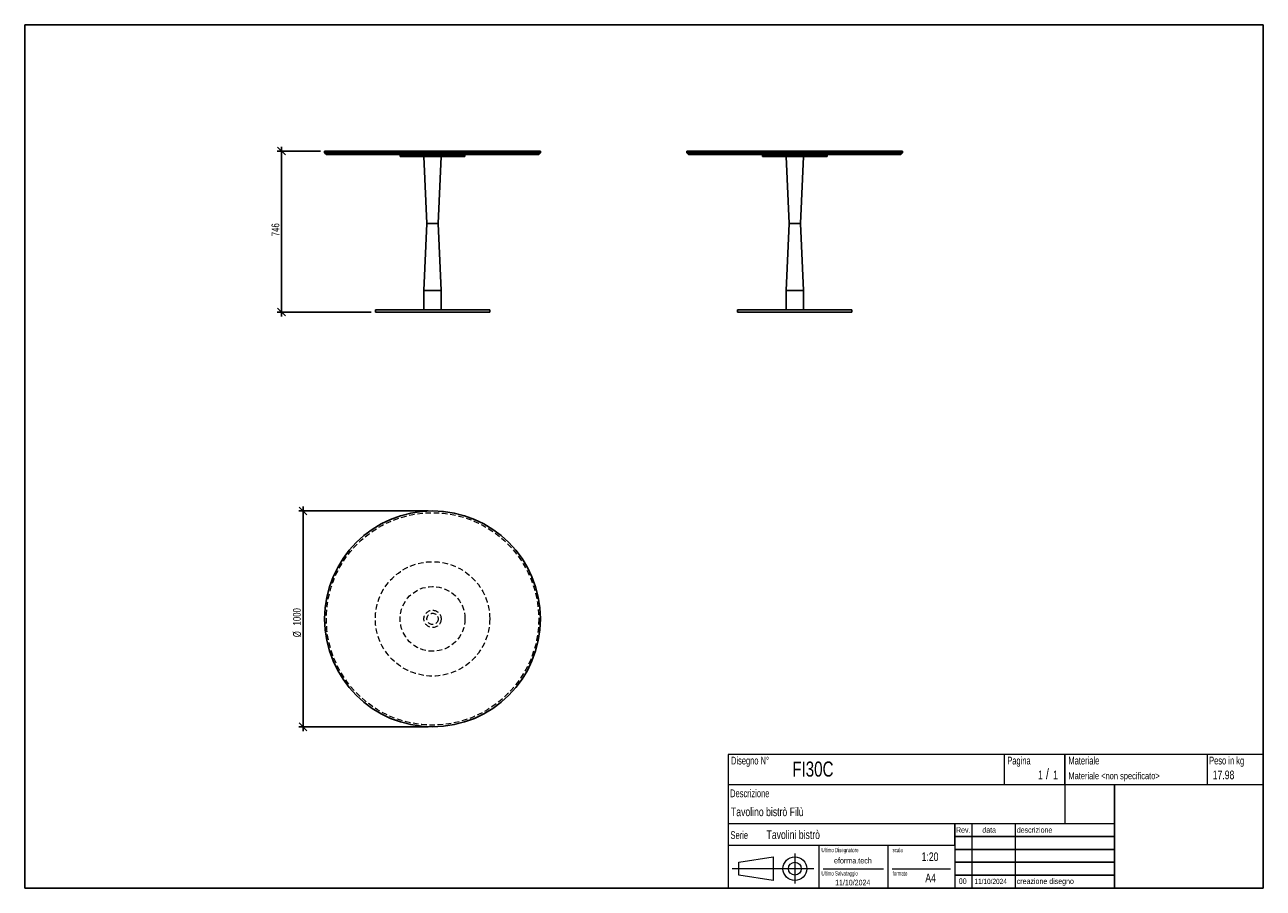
# Model space of a CAD drawing. Header units: millimetres. Extents: x 5 to 292, y 5 to 205.
import ezdxf

# ---------------------------------------------------------------- set-up
doc = ezdxf.new("R2010")
doc.units = ezdxf.units.MM
doc.linetypes.add('HIDDEN', pattern=[1.905, 1.27, -0.635])
doc.layers.add('FORMAT', color=7, linetype='Continuous')
doc.styles.add('SLDTEXTSTYLE0', font='TXT', dxfattribs={"width": 0.605})
doc.styles.add('SLDTEXTSTYLE1', font='TXT', dxfattribs={"width": 0.75})
doc.dimstyles.new('SLDDIMSTYLE0', dxfattribs={"dimtxt": 1.8, "dimasz": 1.8, "dimexe": 0, "dimexo": 0.0625, "dimgap": 0.45, "dimtad": 1, "dimlfac": 20, "dimrnd": 1e-09, "dimzin": 12, "dimdsep": 46, "dimtxsty": 'SLDTEXTSTYLE1', "dimblk1": 'OBLIQUE', "dimblk2": 'OBLIQUE', "dimsah": 1, "dimcen": 0.09, "dimadec": 0, "dimazin": 3, "dimtfac": 1, "dimtmove": 0, "dimatfit": 0, "dimldrblk": 'OBLIQUE', "dimfxl": 0, "dimfrac": 2, "dimtolj": 1, "dimtzin": 12, "dimarcsym": 0})

# ---------------------------------------------------------------- blocks, each defined once
blk = doc.blocks.new('_Oblique')
at = {"color": 0, "linetype": 'ByBlock', "lineweight": -2}
blk.add_line((-0.5, -0.5), (0.5, 0.5), dxfattribs=at)
blk = doc.blocks.new('_D')
at = {"layer": 'FORMAT', "color": 7}
for p, q in [((73.5, 175.76), (63.5, 175.76)), ((64.5, 175.76), (64.5, 176.76)), ((64.5, 175.76), (64.5, 138.46)), ((85.25, 138.46), (63.5, 138.46)), ((64.5, 138.46), (64.5, 137.46))]:
    blk.add_line(p, q, dxfattribs=at)
at = {"layer": 'FORMAT', "color": 7, "xscale": 1.8, "yscale": 1.8}
for p, rotation in [((64.5, 175.76), 270.0000000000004), ((64.5, 138.46), 90.0000000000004)]:
    blk.add_blockref('_Oblique', p, dxfattribs=dict(at, rotation=rotation))
at = {"layer": 'FORMAT', "color": 7, "insert": (62.18, 156.02), "char_height": 1.8, "attachment_point": 1, "rotation": 90, "style": 'SLDTEXTSTYLE1'}
blk.add_mtext('746', dxfattribs=at)
blk = doc.blocks.new('_D_1')
at = {"layer": 'FORMAT', "color": 7}
for p, q in [((98.5, 92.39), (68.5, 92.39)), ((69.5, 92.39), (69.5, 93.39)), ((69.5, 92.39), (69.5, 42.39)), ((98.5, 42.39), (68.5, 42.39)), ((69.5, 42.39), (69.5, 41.39))]:
    blk.add_line(p, q, dxfattribs=at)
at = {"layer": 'FORMAT', "color": 7, "xscale": 1.8, "yscale": 1.8}
for p, rotation in [((69.5, 92.39, 25), 270.0000000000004), ((69.5, 42.39, 25), 90.0000000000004)]:
    blk.add_blockref('_Oblique', p, dxfattribs=dict(at, rotation=rotation))
at = {"layer": 'FORMAT', "color": 7, "char_height": 1.8, "attachment_point": 1, "rotation": 90, "style": 'SLDTEXTSTYLE1'}
for s, insert in [('1000', (67.15, 65.86)), ('%%c', (67.18, 63.14))]:
    blk.add_mtext(s, dxfattribs=dict(at, insert=insert))

msp = doc.modelspace()

# ---------------------------------------------------------------- linework, layer by layer
at = {"color": 7, "linetype": 'Continuous', "lineweight": 25}
for p, q in [((74.49748, 175.7574), (74.49748, 175.3574)), ((74.49748, 175.7574), (124.49748, 175.7574)), ((74.49748, 175.3574), (74.89748, 174.9574)), ((74.49748, 175.3574), (124.49748, 175.3574)), ((124.09748, 174.9574), (124.49748, 175.3574)), ((124.49748, 175.3574), (124.49748, 175.7574)), ((158.43815, 175.7574), (158.43815, 175.3574)), ((158.43815, 175.7574), (183.43815, 175.7574)), ((158.43815, 175.3574), (158.83815, 174.9574)), ((158.43815, 175.3574), (183.43815, 175.3574)), ((183.43815, 175.7574), (208.43815, 175.7574)), ((183.43815, 175.3574), (208.43815, 175.3574)), ((208.03815, 174.9574), (208.43815, 175.3574)), ((208.43815, 175.3574), (208.43815, 175.7574)), ((124.09748, 174.9574), (74.89748, 174.9574)), ((91.99748, 174.9574), (91.99748, 174.7074)), ((91.99748, 174.7074), (91.99748, 174.4574)), ((106.99748, 174.7074), (91.99748, 174.7074)), ((106.99748, 174.4574), (91.99748, 174.4574)), ((97.49748, 174.4574), (98.19748, 158.9574)), ((100.79748, 158.9574), (101.49748, 174.4574)), ((106.99748, 174.7074), (106.99748, 174.9574)), ((106.99748, 174.4574), (106.99748, 174.7074)), ((183.43815, 174.9574), (158.83815, 174.9574)), ((175.93815, 174.9574), (175.93815, 174.7074)), ((175.93815, 174.7074), (175.93815, 174.4574)), ((190.93815, 174.7074), (175.93815, 174.7074)), ((175.93815, 174.7074), (183.43815, 174.7074)), ((190.93815, 174.4574), (175.93815, 174.4574)), ((181.43815, 174.4574), (182.13815, 158.9574)), ((208.03815, 174.9574), (183.43815, 174.9574)), ((183.43815, 174.7074), (190.93815, 174.7074)), ((184.73815, 158.9574), (185.43815, 174.4574)), ((190.93815, 174.7074), (190.93815, 174.9574)), ((190.93815, 174.4574), (190.93815, 174.7074)), ((98.19748, 158.9574), (97.49748, 143.4574)), ((100.79748, 158.9574), (98.19748, 158.9574)), ((101.49748, 143.4574), (100.79748, 158.9574)), ((182.13815, 158.9574), (181.43815, 143.4574)), ((184.73815, 158.9574), (182.13815, 158.9574)), ((185.43815, 143.4574), (184.73815, 158.9574)), ((97.49748, 143.4574), (97.49748, 138.9574)), ((101.49748, 143.4574), (97.49748, 143.4574)), ((101.49748, 138.9574), (101.49748, 143.4574)), ((181.43815, 143.4574), (181.43815, 138.9574)), ((185.43815, 143.4574), (181.43815, 143.4574)), ((185.43815, 138.9574), (185.43815, 143.4574)), ((86.24748, 138.9574), (86.24748, 138.4574)), ((112.74748, 138.9574), (86.24748, 138.9574)), ((112.74748, 138.4574), (86.24748, 138.4574)), ((112.74748, 138.4574), (112.74748, 138.9574)), ((170.18815, 138.9574), (170.18815, 138.4574)), ((196.68815, 138.9574), (170.18815, 138.9574)), ((196.68815, 138.4574), (170.18815, 138.4574)), ((196.68815, 138.4574), (196.68815, 138.9574))]:
    msp.add_line(p, q, dxfattribs=at)
msp.add_circle((99.49748, 67.38537), 25, dxfattribs=at)
at = {"color": 7, "linetype": 'HIDDEN', "lineweight": 18}
for radius in [24.6, 13.25, 7.5, 2, 1.3]:
    msp.add_circle((99.49748, 67.38537), radius, dxfattribs=at)
at = {"layer": 'FORMAT', "color": 251, "true_color": 0x484848}
for p, q in [((5, 205), (292, 205)), ((5, 205), (5, 5)), ((292, 205), (292, 5)), ((5, 5), (292, 5))]:
    msp.add_line(p, q, dxfattribs=at)
at = {"layer": 'FORMAT', "color": 251, "lineweight": 18, "true_color": 0x484848}
for p, q in [((292, 36), (168, 36)), ((168, 36), (168, 5)), ((232, 36), (232, 29)), ((279, 36), (279, 29)), ((168, 29), (292, 29)), ((168, 20), (246, 20)), ((224.5, 20), (224.5, 5)), ((234.5, 20), (234.5, 5)), ((246, 20), (257.5, 20)), ((168, 15), (220.5, 15)), ((189, 15), (189, 5)), ((205, 15), (205, 5)), ((220.5, 15), (220.5, 5)), ((170.45232, 11.02842), (178.45232, 12.27842)), ((178.45232, 12.27842), (178.45232, 6.77842)), ((183.46023, 13.04077), (183.46023, 6.06051)), ((187.88291, 9.52842), (168.89345, 9.52842)), ((170.45232, 8.02842), (170.45232, 11.02842)), ((190, 9.5), (204, 9.5)), ((206, 9.5), (219.5, 9.5)), ((178.45232, 6.77842), (170.45232, 8.02842))]:
    msp.add_line(p, q, dxfattribs=at)
at = {"layer": 'FORMAT', "color": 7}
for p, q in [((246, 29), (246, 36)), ((257.5, 20), (257.5, 29)), ((220.5, 15), (220.5, 20)), ((257.5, 5), (257.5, 20)), ((220.5, 17), (257.5, 17)), ((220.5, 14), (257.5, 14)), ((220.5, 11), (257.5, 11)), ((220.5, 8), (257.5, 8)), ((220.5, 5), (257.5, 5))]:
    msp.add_line(p, q, dxfattribs=at)
at = {"layer": 'FORMAT', "color": 7, "lineweight": 18}
msp.add_line((246, 29), (246, 20), dxfattribs=at)
at = {"layer": 'FORMAT', "color": 251, "lineweight": 18, "true_color": 0x484848}
for radius in [2.75, 1.5]:
    msp.add_circle((183.46023, 9.52842), radius, dxfattribs=at)

# ---------------------------------------------------------------- texts
at = {"color": 18, "linetype": 'Continuous', "lineweight": 0, "true_color": 0x060606, "insert": (280.29073, 32.24796), "char_height": 2, "attachment_point": 1, "style": 'SLDTEXTSTYLE1'}
msp.add_mtext('17.98', dxfattribs=at)
at = {"layer": 'FORMAT', "color": 18, "true_color": 0x060606}
for s, insert, char_height, attachment_point, style in [('Disegno N°', (168.65209, 35.46055), 1.8, 1, 'SLDTEXTSTYLE0'), ('Pagina', (232.68578, 35.4642), 1.8, 1, 'SLDTEXTSTYLE0'), ('Materiale', (246.84637, 35.4642), 1.8, 1, 'SLDTEXTSTYLE0'), ('Peso in kg', (279.45834, 35.4642), 1.8, 1, 'SLDTEXTSTYLE0'), ('FI30C', (182.85785, 34.35127), 3.5, 1, 'SLDTEXTSTYLE1'), ('1', (239.82456, 32.24796), 2, 1, 'SLDTEXTSTYLE1'), ('/', (241.64155, 32.74597), 2.5, 1, 'SLDTEXTSTYLE1'), ('1', (243.32047, 32.24796), 2, 1, 'SLDTEXTSTYLE1'), ('Materiale <non specificato>', (246.84637, 31.8349), 1.5875, 1, 'SLDTEXTSTYLE1'), ('Descrizione', (168.45959, 27.87301), 1.8, 1, 'SLDTEXTSTYLE0'), ('Tavolino bistrò Filù', (168.65209, 23.69153), 2, 1, 'SLDTEXTSTYLE1'), ('Serie', (168.54671, 18.20074), 1.8, 1, 'SLDTEXTSTYLE0'), ('Tavolini bistrò', (176.9009, 18.39744), 2, 1, 'SLDTEXTSTYLE1'), ('Rev.', (220.80434, 19.14061), 1.3, 1, 'SLDTEXTSTYLE1'), ('data', (226.90583, 19.14061), 1.3, 1, 'SLDTEXTSTYLE1'), ('descrizione', (234.88928, 19.14061), 1.3, 1, 'SLDTEXTSTYLE1'), ('Ultimo Disegnatore', (189.61829, 14.3444), 1, 1, 'SLDTEXTSTYLE0'), ('scala', (206.10636, 14.3444), 1, 1, 'SLDTEXTSTYLE0'), ('1:20', (212.8317, 13.28812), 2, 1, 'SLDTEXTSTYLE1'), ('Ultimo Salvataggio', (189.61829, 8.93841), 1, 1, 'SLDTEXTSTYLE0'), ('formato', (206.10636, 8.93841), 1, 1, 'SLDTEXTSTYLE0'), ('11/10/2024', (196.86819, 6.95548), 1.3, 2, 'SLDTEXTSTYLE1'), ('A4', (213.69281, 8.39825), 2, 1, 'SLDTEXTSTYLE1'), ('00', (221.45534, 7.2775), 1.3, 1, 'SLDTEXTSTYLE1'), ('11/10/2024', (225.06555, 7.1779), 1.2, 1, 'SLDTEXTSTYLE1'), ('creazione disegno', (234.88928, 7.2775), 1.3, 1, 'SLDTEXTSTYLE1')]:
    msp.add_mtext(s, dxfattribs=dict(at, insert=insert, char_height=char_height, attachment_point=attachment_point, style=style))
at = {"layer": 'FORMAT', "color": 18, "true_color": 0x020202, "insert": (196.90354, 12.06285), "char_height": 1.3229167, "attachment_point": 2, "style": 'SLDTEXTSTYLE1'}
msp.add_mtext('eforma.tech', dxfattribs=at)

# ---------------------------------------------------------------- dimensions: what is measured, and where the dimension line sits
at = {"layer": 'FORMAT', "color": 7}
dim = msp.add_linear_dim(base=(64.49748, 138.4574), p1=(74.49748, 175.7574), p2=(86.24748, 138.4574), angle=90, dimstyle='SLDDIMSTYLE0', dxfattribs=at)
dim.commit()
dim.dimension.update_dxf_attribs({"geometry": '_D', "text_midpoint": (64.49748, 158.01165), "dimtype": 160})
dim = msp.add_linear_dim(base=(69.49748, 42.38537), p1=(99.49748, 92.38537), p2=(99.49748, 42.38537), angle=90, text='%%c<>', dimstyle='SLDDIMSTYLE0', dxfattribs=at)
dim.commit()
dim.dimension.update_dxf_attribs({"geometry": '_D_1', "text_midpoint": (69.49748, 67.16066), "dimtype": 160})

doc.saveas('drawing.dxf')
